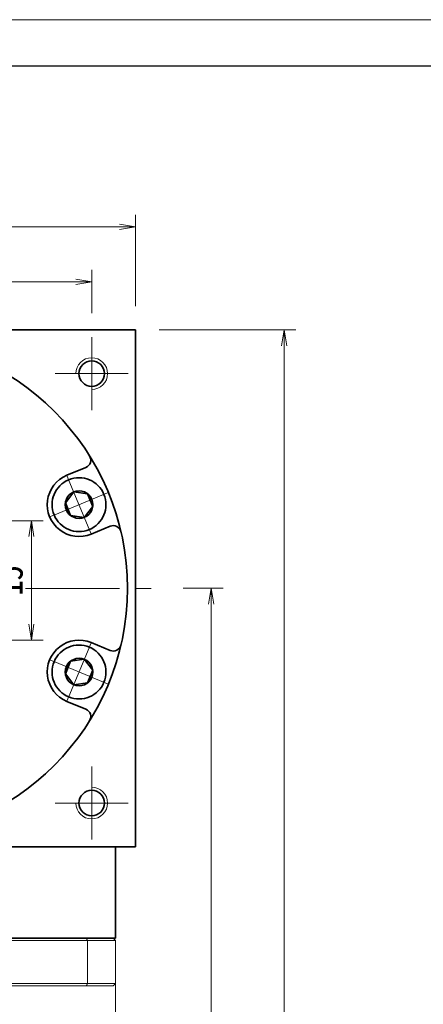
# Model space of a CAD drawing. Header units: millimetres. Extents: x -4 to 490, y -17 to 331.
# Tile 8 of 8: x 310 to 361, y 207 to 331. Entities that reach past the tile are written whole.
import ezdxf

# ---------------------------------------------------------------- set-up
doc = ezdxf.new("R2010")
doc.units = ezdxf.units.MM
doc.set_wipeout_variables(frame=1)
doc.linetypes.add('点画线', pattern=[18, 12, -2, 2, -2])
for name, color, linetype, lineweight in [('EB0_1', 7, 'Continuous', 35), ('中心线层', 1, '点画线', 18), ('图框_外框线', 7, 'Continuous', 18), ('尺寸线层', 3, 'Continuous', 18), ('粗实线层', 7, 'Continuous', 35)]:
    doc.layers.add(name, color=color, linetype=linetype, lineweight=lineweight)
doc.styles.add('宋体', font='SimSun.ttf', dxfattribs={"width": 0.8})
doc.dimstyles.new('A水平标注$0', dxfattribs={"dimtxt": 3.5, "dimasz": 2, "dimexe": 1.5, "dimexo": 3, "dimgap": 1.1, "dimtad": 1, "dimtoh": 1, "dimdec": 4, "dimdsep": 46, "dimtxsty": '宋体', "dimblk": 'OPEN', "dimcen": 3, "dimclrd": 3, "dimclre": 3, "dimclrt": 6, "dimadec": 0, "dimazin": 0, "dimtm": 1e-09, "dimtfac": 1, "dimtdec": 4, "dimtix": 1, "dimtmove": 0, "dimatfit": 3, "dimldrblk": 'OPEN', "dimfxl": 0, "dimlwd": 13, "dimlwe": 13, "dimarcsym": 0})

# ---------------------------------------------------------------- blocks, each defined once
blk = doc.blocks.new('_Open')
at = {"color": 0, "linetype": 'ByBlock', "lineweight": -2}
for p, q in [((-1, 0.167), (0, 0)), ((-1, -0.167), (0, 0)), ((0, 0), (-1, 0))]:
    blk.add_line(p, q, dxfattribs=at)
blk = doc.blocks.new('*D28')
at = {"layer": 'Defpoints', "color": 0, "transparency": 16777216}
for p in [(319.31, 297.82), (292.31, 294.53), (319.31, 290.86)]:
    blk.add_point(p, dxfattribs=at)
at = {"layer": '尺寸线层', "color": 3, "lineweight": 13, "transparency": 16777216}
for p, q in [((292.31, 297.53), (292.31, 299.32)), ((319.31, 293.86), (319.31, 299.32)), ((294.31, 297.82), (317.31, 297.82))]:
    blk.add_line(p, q, dxfattribs=at)
at = {"layer": '尺寸线层', "color": 3, "lineweight": 13, "transparency": 16777216, "xscale": 2, "yscale": 2, "zscale": 2, "rotation": 180}
blk.add_blockref('_Open', (292.31, 297.82), dxfattribs=at)
at = {"layer": '尺寸线层', "color": 3, "lineweight": 13, "transparency": 16777216, "xscale": 2, "yscale": 2, "zscale": 2}
blk.add_blockref('_Open', (319.31, 297.82), dxfattribs=at)
at = {"layer": '尺寸线层', "color": 6, "transparency": 16777216, "insert": (305.81, 300.61), "char_height": 3.5, "attachment_point": 5, "style": '宋体', "bg_fill": 3, "box_fill_scale": 1.1, "bg_fill_color": 257, "bg_fill_transparency": 0}
blk.add_mtext('27', dxfattribs=at)
blk = doc.blocks.new('*D32')
at = {"layer": 'Defpoints', "color": 0, "transparency": 16777216}
for p in [(324.81, 304.74), (259.81, 291.76), (324.81, 291.76)]:
    blk.add_point(p, dxfattribs=at)
at = {"layer": '尺寸线层', "color": 3, "lineweight": 13, "transparency": 16777216}
for p, q in [((259.81, 294.76), (259.81, 306.24)), ((324.81, 294.76), (324.81, 306.24)), ((261.81, 304.74), (322.81, 304.74))]:
    blk.add_line(p, q, dxfattribs=at)
at = {"layer": '尺寸线层', "color": 3, "lineweight": 13, "transparency": 16777216, "xscale": 2, "yscale": 2, "zscale": 2, "rotation": 180}
blk.add_blockref('_Open', (259.81, 304.74), dxfattribs=at)
at = {"layer": '尺寸线层', "color": 3, "lineweight": 13, "transparency": 16777216, "xscale": 2, "yscale": 2, "zscale": 2}
blk.add_blockref('_Open', (324.81, 304.74), dxfattribs=at)
at = {"layer": '尺寸线层', "color": 6, "transparency": 16777216, "insert": (292.31, 307.55), "char_height": 3.5, "attachment_point": 5, "style": '宋体', "bg_fill": 3, "box_fill_scale": 1.1, "bg_fill_color": 257, "bg_fill_transparency": 0}
blk.add_mtext('65', dxfattribs=at)
blk = doc.blocks.new('*D33')
at = {"layer": 'Defpoints', "color": 0, "transparency": 16777216}
for p in [(327.81, 259.26), (322.11, 101.26), (334.34, 101.26)]:
    blk.add_point(p, dxfattribs=at)
at = {"layer": '尺寸线层', "color": 3, "lineweight": 13, "transparency": 16777216}
for p, q in [((330.81, 259.26), (335.84, 259.26)), ((334.34, 257.26), (334.34, 103.26)), ((325.11, 101.26), (335.84, 101.26))]:
    blk.add_line(p, q, dxfattribs=at)
at = {"layer": '尺寸线层', "color": 3, "lineweight": 13, "transparency": 16777216, "xscale": 2, "yscale": 2, "zscale": 2}
for p, rotation in [((334.34, 259.26), 90), ((334.34, 101.26), 270)]:
    blk.add_blockref('_Open', p, dxfattribs=dict(at, rotation=rotation))
at = {"layer": '尺寸线层', "color": 6, "transparency": 16777216, "insert": (331.49, 180.26), "char_height": 3.5, "attachment_point": 5, "rotation": 90, "style": '宋体', "bg_fill": 3, "box_fill_scale": 1.1, "bg_fill_color": 256, "bg_fill_true_color": 13158600, "bg_fill_transparency": 0}
blk.add_mtext('158', dxfattribs=at)
blk = doc.blocks.new('*D34')
at = {"layer": 'Defpoints', "color": 0, "transparency": 16777216}
for p in [(324.81, 291.76), (322.11, 101.26), (343.51, 101.26)]:
    blk.add_point(p, dxfattribs=at)
at = {"layer": '尺寸线层', "color": 3, "lineweight": 13, "transparency": 16777216}
for p, q in [((327.81, 291.76), (345.01, 291.76)), ((343.51, 289.76), (343.51, 103.26)), ((325.11, 101.26), (345.01, 101.26))]:
    blk.add_line(p, q, dxfattribs=at)
at = {"layer": '尺寸线层', "color": 3, "lineweight": 13, "transparency": 16777216, "xscale": 2, "yscale": 2, "zscale": 2}
for p, rotation in [((343.51, 291.76), 90), ((343.51, 101.26), 270)]:
    blk.add_blockref('_Open', p, dxfattribs=dict(at, rotation=rotation))
at = {"layer": '尺寸线层', "color": 6, "transparency": 16777216, "insert": (340.66, 196.51), "char_height": 3.5, "attachment_point": 5, "rotation": 90, "style": '宋体', "bg_fill": 3, "box_fill_scale": 1.1, "bg_fill_color": 256, "bg_fill_true_color": 13158600, "bg_fill_transparency": 0}
blk.add_mtext('190.5', dxfattribs=at)
blk = doc.blocks.new('*D35')
at = {"layer": 'Defpoints', "color": 0, "transparency": 16777216}
for p in [(294.81, 267.76), (292.31, 252.76), (311.72, 252.76)]:
    blk.add_point(p, dxfattribs=at)
at = {"layer": '尺寸线层', "color": 3, "lineweight": 13, "transparency": 16777216}
for p, q in [((297.81, 267.76), (313.22, 267.76)), ((311.72, 265.76), (311.72, 254.76)), ((295.31, 252.76), (313.22, 252.76))]:
    blk.add_line(p, q, dxfattribs=at)
at = {"layer": '尺寸线层', "color": 3, "lineweight": 13, "transparency": 16777216, "xscale": 2, "yscale": 2, "zscale": 2}
for p, rotation in [((311.72, 267.76), 90), ((311.72, 252.76), 270)]:
    blk.add_blockref('_Open', p, dxfattribs=dict(at, rotation=rotation))
at = {"layer": '尺寸线层', "color": 6, "transparency": 16777216, "insert": (308.91, 260.26), "char_height": 3.5, "attachment_point": 5, "rotation": 90, "style": '宋体', "bg_fill": 3, "box_fill_scale": 1.1, "bg_fill_color": 257, "bg_fill_transparency": 0}
blk.add_mtext('15', dxfattribs=at)
blk = doc.blocks.new('*X6')
at = {"layer": '中心线层', "linetype": '点画线', "lineweight": 18}
for p, q in [((0, -3.89), (0, 3.89)), ((-3.89, 0), (3.89, 0))]:
    blk.add_line(p, q, dxfattribs=at)
at = {"layer": '粗实线层'}
for p, q in [((-1.73, 0), (-0.87, 1.5)), ((-0.87, 1.5), (0.87, 1.5)), ((1.73, 0), (0.87, 1.5)), ((1.73, 0), (0.87, 1.5)), ((-1.73, 0), (-0.87, -1.5)), ((1.73, 0), (0.87, -1.5)), ((-0.87, -1.5), (0.87, -1.5))]:
    blk.add_line(p, q, dxfattribs=at)
blk.add_circle((0, 0), 1.73, dxfattribs=at)
for start, end in [(0, 180), (180, 360)]:
    blk.add_arc((0, 0), 3.39, start, end, dxfattribs=at)

msp = doc.modelspace()

# ---------------------------------------------------------------- linework, layer by layer
at = {"color": 7, "linetype": 'Continuous', "lineweight": 15}
for p, q in [((265.85376, 214.95774), (318.76878, 214.95774)), ((318.65515, 215.25774), (265.96739, 215.25774)), ((318.76878, 214.95774), (318.76878, 209.55774)), ((318.76878, 209.55774), (292.31127, 209.55774)), ((296.54329, 209.25774), (318.65515, 209.25774))]:
    msp.add_line(p, q, dxfattribs=at)
for points in [[(318.76878, 214.95774), (318.65515, 215.25774)], [(318.65515, 209.25774), (318.76878, 209.55774)]]:
    msp.add_open_spline(points, degree=1, dxfattribs=at)
at = {"layer": '中心线层'}
for p, q in [((319.31127, 290.85774), (319.31127, 281.65774)), ((314.71127, 286.25774), (323.91127, 286.25774)), ((256.81127, 259.25774), (327.81127, 259.25774)), ((319.31127, 236.85774), (319.31127, 227.65774)), ((323.91127, 232.25774), (314.71127, 232.25774))]:
    msp.add_line(p, q, dxfattribs=at)
at = {"layer": '粗实线层'}
for p, q in [((259.81127, 291.75774), (324.81127, 291.75774)), ((324.81127, 226.75774), (324.81127, 291.75774)), ((316.18722, 273.47705), (318.57765, 274.46719)), ((316.18722, 245.03842), (318.57765, 244.04828)), ((259.81127, 226.75774), (324.81127, 226.75774))]:
    msp.add_line(p, q, dxfattribs=at)
for centre in [(319.31127, 286.25774), (319.31127, 232.25774)]:
    msp.add_circle(centre, 1.6, dxfattribs=at)
at = {"layer": '粗实线层', "lineweight": 18}
for centre, start, end in [((319.31127, 286.25774), 270, 180), ((319.31127, 232.25774), 180, 90)]:
    msp.add_arc(centre, 2, start, end, dxfattribs=at)
at = {"layer": '粗实线层'}
for centre, start, end in [((318.19496, 275.39107), 292.4999458, 31.9354625), ((318.19496, 243.1244), 328.0645374, 67.5000542)]:
    msp.add_arc(centre, 1, start, end, dxfattribs=at)

# ---------------------------------------------------------------- next in the draw order: dimensions: what is measured, and where the dimension line sits
at = {"layer": '尺寸线层'}
dim = msp.add_linear_dim(base=(319.31127, 297.82196), p1=(292.31127, 294.52999), p2=(319.31127, 290.85774), dimstyle='A水平标注$0', override={"dimblk": 'Open', "dimtfill": 1, "dimtfillclr": 256}, dxfattribs=at)
dim.commit()
dim.dimension.update_dxf_attribs({"geometry": '*D28', "text_midpoint": (305.81127, 300.6133)})

# ---------------------------------------------------------------- next in the draw order: linework, layer by layer
at = {"layer": '粗实线层'}
msp.add_circle((292.31127, 259.25774), 31.5, dxfattribs=at)

# ---------------------------------------------------------------- next in the draw order: dimensions: what is measured, and where the dimension line sits
at = {"layer": '尺寸线层'}
dim = msp.add_linear_dim(base=(324.81127, 304.73984), p1=(259.81127, 291.75774), p2=(324.81127, 291.75774), dimstyle='A水平标注$0', override={"dimblk": 'Open', "dimtfill": 1, "dimtfillclr": 256}, dxfattribs=at)
dim.commit()
dim.dimension.update_dxf_attribs({"geometry": '*D32', "text_midpoint": (292.31127, 307.55074)})

# ---------------------------------------------------------------- next in the draw order: dimensions: what is measured, and where the dimension line sits
dim = msp.add_linear_dim(base=(311.71585, 252.75774), p1=(294.81127, 267.75774), p2=(292.31127, 252.75774), angle=270, dimstyle='A水平标注$0', override={"dimblk": 'Open', "dimtfill": 1, "dimtfillclr": 256}, dxfattribs=at)
dim.commit()
dim.dimension.update_dxf_attribs({"geometry": '*D35', "text_midpoint": (308.91474, 260.25774)})
dim = msp.add_linear_dim(base=(334.34414, 101.25774), p1=(327.81127, 259.25774), p2=(322.11127, 101.25774), angle=270, dimstyle='A水平标注$0', dxfattribs=at)
dim.commit()
dim.dimension.update_dxf_attribs({"geometry": '*D33', "text_midpoint": (331.49414, 180.25774)})

# ---------------------------------------------------------------- next in the draw order: linework, layer by layer
at = {"layer": '粗实线层'}
for centre, start, end in [((317.71796, 269.78153), 112.5, 292.5), ((317.71796, 248.73394), 67.5, 247.5)]:
    msp.add_arc(centre, 4, start, end, dxfattribs=at)

# ---------------------------------------------------------------- next in the draw order: dimensions: what is measured, and where the dimension line sits
at = {"layer": '尺寸线层'}
dim = msp.add_linear_dim(base=(343.50905, 101.25774), p1=(324.81127, 291.75774), p2=(322.11127, 101.25774), angle=270, dimstyle='A水平标注$0', dxfattribs=at)
dim.commit()
dim.dimension.update_dxf_attribs({"geometry": '*D34', "text_midpoint": (340.65905, 196.50774)})

# ---------------------------------------------------------------- next in the draw order: linework, layer by layer
at = {"color": 7, "linetype": 'Continuous', "lineweight": 15}
for p, q in [((322.01127, 215.25774), (318.65515, 215.25774)), ((318.76878, 214.95774), (322.31127, 214.95774)), ((322.31127, 209.55774), (322.31127, 214.95774)), ((322.31127, 209.55774), (318.76878, 209.55774)), ((318.65515, 209.25774), (322.01127, 209.25774))]:
    msp.add_line(p, q, dxfattribs=at)
for points in [[(322.01127, 215.25774), (322.31127, 214.95774)], [(322.01127, 209.25774), (322.31127, 209.55774)], [(322.31127, 209.55774), (322.31127, 190.70774)]]:
    msp.add_open_spline(points, degree=1, dxfattribs=at)
at = {"layer": 'EB0_1'}
msp.add_line((322.31127, 215.25774), (262.31127, 215.25774), dxfattribs=at)
at = {"layer": '粗实线层'}
for p, q in [((319.24869, 266.08601), (321.63911, 267.07616)), ((319.24869, 252.42946), (321.63911, 251.43931)), ((322.31127, 215.25774), (322.31127, 226.75774))]:
    msp.add_line(p, q, dxfattribs=at)
for centre, start, end in [((322.0218, 266.15228), 13.0645374, 112.5000542), ((322.0218, 252.36319), 247.4999458, 346.9354625)]:
    msp.add_arc(centre, 1, start, end, dxfattribs=at)

# ---------------------------------------------------------------- next in the draw order: wipeouts: each hides what was drawn before it
for points in [[(319.01525, 266.64958), (319.03468, 266.6577), (319.05405, 266.66593), (319.07337, 266.67429), (319.09264, 266.68277), (319.11186, 266.69136), (319.13102, 266.70008), (319.15013, 266.70891), (319.16918, 266.71787), (319.18818, 266.72694), (319.20712, 266.73612), (319.226, 266.74543), (319.24483, 266.75485), (319.26359, 266.76439), (319.2823, 266.77405), (319.30094, 266.78382), (319.31953, 266.79371), (319.33805, 266.80371), (319.35651, 266.81383), (319.37491, 266.82406), (319.39324, 266.83441), (319.41151, 266.84487), (319.42972, 266.85544), (319.44785, 266.86613), (319.46593, 266.87693), (319.48393, 266.88784), (319.50186, 266.89886), (319.51973, 266.91), (319.53753, 266.92124), (319.55525, 266.93259), (319.57291, 266.94406), (319.57291, 266.94406), (319.70184, 267.03266), (319.82654, 267.12711), (319.94675, 267.22721), (320.06222, 267.33275), (320.1727, 267.44351), (320.27794, 267.55924), (320.37774, 267.67971), (320.47187, 267.80465), (320.56014, 267.93381), (320.64236, 268.06689), (320.71835, 268.20363), (320.78795, 268.34373), (320.85101, 268.48689), (320.9074, 268.63281), (320.957, 268.78117), (320.9997, 268.93167), (321.03541, 269.08397), (321.06406, 269.23776), (321.08558, 269.39271), (321.09994, 269.54848), (321.10709, 269.70475), (321.10702, 269.86119), (321.09974, 270.01745), (321.08525, 270.17321), (321.0636, 270.32814), (321.03482, 270.48191), (320.99898, 270.63418), (320.95615, 270.78464), (320.90642, 270.93296), (320.84991, 271.07883), (320.84991, 271.07883), (320.78673, 271.22193), (320.71701, 271.36197), (320.6409, 271.49865), (320.55857, 271.63167), (320.4702, 271.76074), (320.37596, 271.88561), (320.27606, 272.00599), (320.17071, 272.12164), (320.06014, 272.2323), (319.94459, 272.33774), (319.82429, 272.43774), (319.69951, 272.53209), (319.5705, 272.62058), (319.43755, 272.70302), (319.30094, 272.77924), (319.16096, 272.84908), (319.01791, 272.91238), (318.87209, 272.96902), (318.72381, 273.01887), (318.57339, 273.06183), (318.42115, 273.0978), (318.26741, 273.12671), (318.1125, 273.14849), (317.95675, 273.16311), (317.80049, 273.17053), (317.64405, 273.17072), (317.48778, 273.16371), (317.33199, 273.14949), (317.17702, 273.12809), (317.02321, 273.09958), (317.02321, 273.09958), (317.00262, 273.0952), (316.98206, 273.09069), (316.96152, 273.08606), (316.94102, 273.0813), (316.92054, 273.07641), (316.90009, 273.07139), (316.87968, 273.06625), (316.8593, 273.06098), (316.83895, 273.05559), (316.81864, 273.05007), (316.79836, 273.04442), (316.77811, 273.03864), (316.7579, 273.03275), (316.73773, 273.02672), (316.7176, 273.02057), (316.6975, 273.0143), (316.67745, 273.0079), (316.65743, 273.00137), (316.63746, 272.99473), (316.61753, 272.98795), (316.59764, 272.98106), (316.57779, 272.97404), (316.55799, 272.9669), (316.53823, 272.95963), (316.51852, 272.95225), (316.49885, 272.94474), (316.47923, 272.93711), (316.45966, 272.92935), (316.44013, 272.92148), (316.42066, 272.91348), (316.42066, 272.91348), (316.25852, 272.84129), (316.10039, 272.76072), (315.94669, 272.67198), (315.79784, 272.57532), (315.65426, 272.471), (315.51633, 272.35931), (315.38444, 272.24055), (315.25894, 272.11505), (315.14018, 271.98316), (315.02849, 271.84523), (314.92417, 271.70165), (314.82751, 271.5528), (314.73877, 271.3991), (314.65819, 271.24096), (314.58601, 271.07883), (314.5224, 270.91314), (314.46756, 270.74434), (314.42162, 270.57291), (314.38472, 270.39931), (314.35696, 270.22401), (314.33841, 270.04751), (314.32912, 269.87027), (314.32912, 269.69279), (314.33841, 269.51555), (314.35696, 269.33905), (314.38472, 269.16375), (314.42162, 268.99015), (314.46756, 268.81872), (314.5224, 268.64993), (314.58601, 268.48423), (314.58601, 268.48423), (314.65819, 268.3221), (314.73877, 268.16396), (314.82751, 268.01026), (314.92417, 267.86141), (315.02849, 267.71783), (315.14018, 267.5799), (315.25894, 267.44801), (315.38444, 267.32251), (315.51633, 267.20375), (315.65426, 267.09206), (315.79784, 266.98774), (315.94669, 266.89108), (316.10039, 266.80234), (316.25852, 266.72177), (316.42066, 266.64958), (316.58635, 266.58598), (316.75515, 266.53113), (316.92658, 266.4852), (317.10018, 266.4483), (317.27547, 266.42053), (317.45198, 266.40198), (317.62922, 266.39269), (317.8067, 266.39269), (317.98393, 266.40198), (318.16044, 266.42053), (318.33574, 266.4483), (318.50934, 266.4852), (318.68077, 266.53113), (318.84956, 266.58598)], [(316.42066, 245.60199), (316.44013, 245.59399), (316.45966, 245.58612), (316.47923, 245.57837), (316.49885, 245.57074), (316.51852, 245.56323), (316.53823, 245.55584), (316.55799, 245.54857), (316.57779, 245.54143), (316.59764, 245.53441), (316.61753, 245.52752), (316.63746, 245.52075), (316.65743, 245.5141), (316.67745, 245.50757), (316.6975, 245.50118), (316.7176, 245.4949), (316.73773, 245.48875), (316.7579, 245.48273), (316.77811, 245.47683), (316.79836, 245.47105), (316.81864, 245.46541), (316.83895, 245.45989), (316.8593, 245.45449), (316.87968, 245.44922), (316.90009, 245.44408), (316.92054, 245.43906), (316.94102, 245.43417), (316.96152, 245.42941), (316.98206, 245.42478), (317.00262, 245.42027), (317.02321, 245.4159), (317.02321, 245.4159), (317.17702, 245.38738), (317.33199, 245.36599), (317.48778, 245.35177), (317.64405, 245.34475), (317.80049, 245.34495), (317.95675, 245.35236), (318.1125, 245.36698), (318.26741, 245.38877), (318.42115, 245.41768), (318.57339, 245.45365), (318.72381, 245.4966), (318.87209, 245.54645), (319.01791, 245.60309), (319.16096, 245.6664), (319.30094, 245.73623), (319.43755, 245.81245), (319.5705, 245.8949), (319.69951, 245.98338), (319.82429, 246.07773), (319.94459, 246.17773), (320.06014, 246.28317), (320.17071, 246.39384), (320.27606, 246.50948), (320.37596, 246.62987), (320.4702, 246.75473), (320.55857, 246.88381), (320.6409, 247.01682), (320.71701, 247.1535), (320.78673, 247.29354), (320.84991, 247.43664), (320.84991, 247.43664), (320.90642, 247.58251), (320.95615, 247.73084), (320.99898, 247.88129), (321.03482, 248.03357), (321.0636, 248.18733), (321.08525, 248.34226), (321.09974, 248.49802), (321.10702, 248.65429), (321.10709, 248.81072), (321.09994, 248.96699), (321.08558, 249.12277), (321.06406, 249.27771), (321.03541, 249.4315), (320.9997, 249.58381), (320.957, 249.7343), (320.9074, 249.88266), (320.85101, 250.02858), (320.78795, 250.17174), (320.71835, 250.31184), (320.64236, 250.44858), (320.56014, 250.58167), (320.47187, 250.71082), (320.37774, 250.83576), (320.27794, 250.95623), (320.1727, 251.07197), (320.06222, 251.18272), (319.94675, 251.28826), (319.82654, 251.38837), (319.70184, 251.48282), (319.57291, 251.57141), (319.57291, 251.57141), (319.55525, 251.58288), (319.53753, 251.59423), (319.51973, 251.60548), (319.50186, 251.61661), (319.48393, 251.62763), (319.46593, 251.63854), (319.44785, 251.64934), (319.42972, 251.66003), (319.41151, 251.6706), (319.39324, 251.68106), (319.37491, 251.69141), (319.35651, 251.70164), (319.33805, 251.71176), (319.31953, 251.72176), (319.30094, 251.73165), (319.2823, 251.74142), (319.26359, 251.75108), (319.24483, 251.76062), (319.226, 251.77004), (319.20712, 251.77935), (319.18818, 251.78854), (319.16918, 251.79761), (319.15013, 251.80656), (319.13102, 251.81539), (319.11186, 251.82411), (319.09264, 251.83271), (319.07337, 251.84118), (319.05405, 251.84954), (319.03468, 251.85778), (319.01525, 251.86589), (319.01525, 251.86589), (318.84956, 251.9295), (318.68077, 251.98434), (318.50934, 252.03028), (318.33574, 252.06718), (318.16044, 252.09494), (317.98393, 252.11349), (317.8067, 252.12278), (317.62922, 252.12278), (317.45198, 252.11349), (317.27547, 252.09494), (317.10018, 252.06718), (316.92658, 252.03028), (316.75515, 251.98434), (316.58635, 251.9295), (316.42066, 251.86589), (316.25852, 251.79371), (316.10039, 251.71313), (315.94669, 251.62439), (315.79784, 251.52773), (315.65426, 251.42341), (315.51633, 251.31172), (315.38444, 251.19296), (315.25894, 251.06746), (315.14018, 250.93557), (315.02849, 250.79764), (314.92417, 250.65406), (314.82751, 250.50521), (314.73877, 250.35151), (314.65819, 250.19337), (314.58601, 250.03124), (314.58601, 250.03124), (314.5224, 249.86555), (314.46756, 249.69675), (314.42162, 249.52532), (314.38472, 249.35172), (314.35696, 249.17643), (314.33841, 248.99992), (314.32912, 248.82268), (314.32912, 248.6452), (314.33841, 248.46797), (314.35696, 248.29146), (314.38472, 248.11616), (314.42162, 247.94256), (314.46756, 247.77113), (314.5224, 247.60234), (314.58601, 247.43664), (314.65819, 247.27451), (314.73877, 247.11637), (314.82751, 246.96267), (314.92417, 246.81382), (315.02849, 246.67024), (315.14018, 246.53231), (315.25894, 246.40042), (315.38444, 246.27492), (315.51633, 246.15617), (315.65426, 246.04447), (315.79784, 245.94015), (315.94669, 245.84349), (316.10039, 245.75475), (316.25852, 245.67418)]]:
    msp.add_wipeout(points).dxf.layer = '粗实线层'

# ---------------------------------------------------------------- next in the draw order: linework, layer by layer
at = {"layer": '图框_外框线', "color": 3}
msp.add_lwpolyline([(-1.21528, -16.67346), (490.12428, -16.67346), (490.12428, 330.7738), (-1.21528, 330.7738)], close=True, dxfattribs=at)
at = {"layer": '图框_外框线', "color": 3, "lineweight": 25}
msp.add_lwpolyline([(28.03112, -10.82418), (484.275, -10.82418), (484.275, 324.92452), (28.03112, 324.92452)], close=True, dxfattribs=at)

# ---------------------------------------------------------------- next in the draw order: block references
at = {"layer": '粗实线层'}
for p, rotation in [((317.71796, 269.78153), 292.5000000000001), ((317.71796, 248.73394), 247.5000000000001)]:
    msp.add_blockref('*X6', p, dxfattribs=dict(at, rotation=rotation))

doc.saveas('drawing.dxf')
